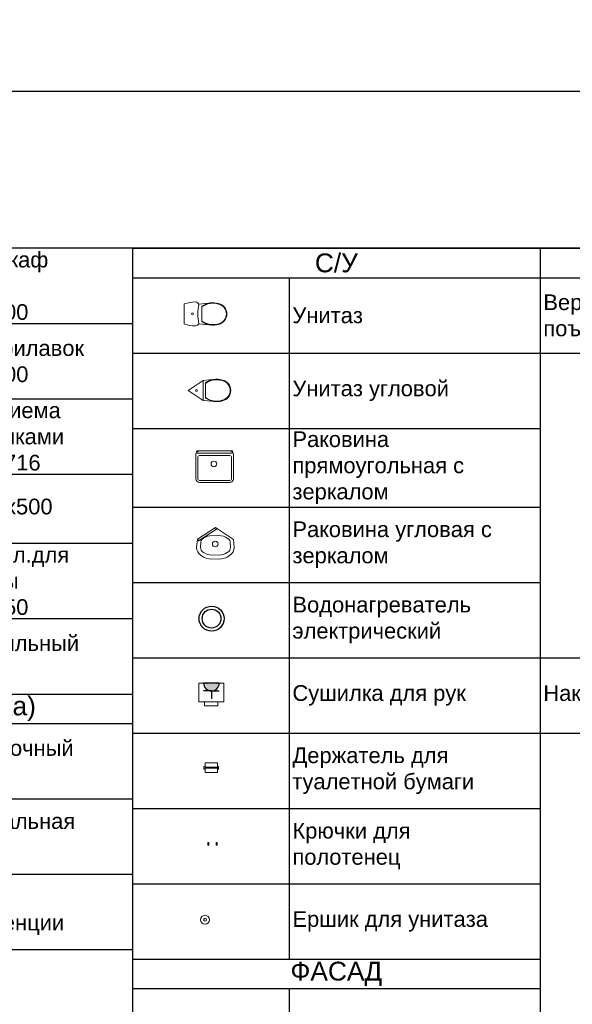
# Model space of a CAD drawing. Header units: millimetres. Extents: x -692150 to 2662533, y -92609 to 65084.
# Tile 78 of 256: x -48302 to -39493, y -39498 to -23815. Entities that reach past the tile are written whole.
import ezdxf
from ezdxf import colors
from ezdxf.entities.mleader import LeaderData, LeaderLine
from ezdxf.math import Vec2, Vec3

# ---------------------------------------------------------------- set-up
doc = ezdxf.new("R2010")
doc.units = ezdxf.units.MM
doc.linetypes.add('HIDDENX2', pattern=[19.05, 12.7, -6.35])
doc.layers.get('Defpoints').update_dxf_attribs({"color": 30})
doc.layers.add('09_АР_Мебель', color=7, linetype='Continuous', lineweight=9, true_color=0x000000)
doc.layers.add('1. ПОДЛОЖКА', color=7, linetype='Continuous', lineweight=0, true_color=0x9b9292)
doc.layers.add('20_АР_Сантехника', color=250, linetype='Continuous', lineweight=0)
doc.layers.add('ВК', color=7, linetype='Continuous')
doc.layers.add('ЭОМ', color=7, linetype='Continuous')
doc.styles.add('_ТЕКСТОВЫЙ', font='arial.ttf', dxfattribs={"width": 0.8})
doc.styles.add('HVAC_AEP', font='arial.ttf')

# ---------------------------------------------------------------- blocks, each defined once
blk = doc.blocks.new('*T221')
at = {"color": 0, "linetype": 'ByBlock', "lineweight": 9, "transparency": 16777216}
blk.add_line((0, 0), (6500, 0), dxfattribs=at)
at = {"color": 0, "linetype": 'ByBlock', "lineweight": -2, "transparency": 16777216}
for p, q in [((0, 0), (0, -7100)), ((2500, 0), (2500, -7100)), ((6500, 0), (6500, -7100)), ((0, -1200), (6500, -1200)), ((0, -2400), (6500, -2400)), ((0, -3600), (6500, -3600)), ((0, -4700), (6500, -4700)), ((0, -5900), (6500, -5900)), ((0, -7100), (6500, -7100))]:
    blk.add_line(p, q, dxfattribs=at)
at = {"color": 0, "transparency": 16777216, "char_height": 250, "width": 3900, "attachment_point": 4, "style": 'HVAC_AEP'}
for s, insert in [('Аптечный шкаф^Jвитрина^J800х300х2200', (2550, -600)), ('Кассовый прилавок^J800х500х2200', (2550, -1800)), ('Стол для приема^Jтовара с полками^J1000х600х1716', (2550, -3000)), ('Поддон 500х500', (2550, -4150)), ('Шкаф металл.для^Jспец.одежды^J300х500х1850', (2550, -5300)), ('Ларь морозильный^J565х545', (2550, -6500))]:
    blk.add_mtext(s, dxfattribs=dict(at, insert=insert))
blk = doc.blocks.new('*T222')
at = {"color": 0, "linetype": 'ByBlock', "lineweight": -2, "transparency": 16777216}
for p, q in [((0, 0), (6500, 0)), ((0, 0), (0, -7670)), ((6500, 0), (6500, -7670)), ((0, -470), (6500, -470)), ((2500, -470), (2500, -7670)), ((0, -1670), (6500, -1670)), ((0, -2870), (6500, -2870)), ((0, -4070), (6500, -4070)), ((0, -5270), (6500, -5270)), ((0, -6470), (6500, -6470)), ((0, -7670), (6500, -7670))]:
    blk.add_line(p, q, dxfattribs=at)
at = {"color": 0, "lineweight": 15, "transparency": 16777216, "style": 'HVAC_AEP'}
for s, insert, char_height, width, attachment_point in [('БЭК (сортировка)', (3250, -235), 300, 6497, 5), ('Стол упаковочный^J1200', (2550, -1070), 250, 3900, 4), ('Штемпелевальная^Jтумба', (2550, -2270), 250, 3900, 4), ('Клеть для^Jкорреспонденции', (2550, -3470), 250, 3900, 4), ('Весы', (2550, -4670), 250, 3900, 4), ('Тележка', (2550, -5870), 250, 3900, 4), ('Коммутационный^Jшкаф навесной^J600х600мм', (2550, -7070), 250, 3900, 4)]:
    blk.add_mtext(s, dxfattribs=dict(at, insert=insert, char_height=char_height, width=width, attachment_point=attachment_point))
blk = doc.blocks.new('*T224')
at = {"color": 0, "linetype": 'ByBlock', "lineweight": -2, "transparency": 16777216}
for p, q in [((0, 0), (6500, 0)), ((0, 0), (0, -11322)), ((6500, 0), (6500, -11322)), ((0, -470), (6500, -470)), ((2500, -470), (2500, -11322)), ((0, -1670), (6500, -1670)), ((0, -2870), (6500, -2870)), ((0, -4122), (6500, -4122)), ((0, -5322), (6500, -5322)), ((0, -6522), (6500, -6522)), ((0, -7722), (6500, -7722)), ((0, -8922), (6500, -8922)), ((0, -10122), (6500, -10122)), ((0, -11322), (6500, -11322))]:
    blk.add_line(p, q, dxfattribs=at)
at = {"color": 0, "lineweight": 15, "transparency": 16777216, "style": 'HVAC_AEP'}
for s, insert, char_height, width, attachment_point in [('С/У', (3250, -235), 300, 6497, 5), ('Унитаз', (2550, -1070), 250, 3900, 4), ('Унитаз угловой', (2550, -2270), 250, 3900, 4), ('Раковина прямоугольная с зеркалом', (2550, -3496), 250, 3900, 4), ('Раковина угловая с зеркалом', (2550, -4722), 250, 3900, 4), ('Водонагреватель^Jэлектрический', (2550, -5922), 250, 3900, 4), ('Сушилка для рук', (2550, -7122), 250, 3900, 4), ('Держатель для^Jтуалетной бумаги', (2550, -8322), 250, 3900, 4), ('Крючки для^Jполотенец', (2550, -9522), 250, 3900, 4), ('Ершик для унитаза', (2550, -10722), 250, 3900, 4)]:
    blk.add_mtext(s, dxfattribs=dict(at, insert=insert, char_height=char_height, width=width, attachment_point=attachment_point))
blk = doc.blocks.new('A$C31D87A00')
at = {"layer": '1. ПОДЛОЖКА', "flags": 128}
for points in [[(0, -159), (0, 159, -0.088516), (179, 190, -0.216396), (231, 156), (443, 178)], [(0, 159), (0, -159, 0.088516), (179, -190, 0.236942), (231, -156), (443, -178)], [(280, 122), (280, -122, 0.234943), (548, -166, 0.79706), (548, 165, 0.235162), (280, 122, 0.760119)], [(231, 156, 0.100176), (231, -156, -2.834723)]]:
    blk.add_lwpolyline(points, format="xyb", dxfattribs=at)
blk.add_lwpolyline([(280, 112), (280, -113, 0.238364), (546, -158, 0.798234), (546, 157, 0.238588)], format="xyb", close=True, dxfattribs=at)
at = {"layer": '1. ПОДЛОЖКА'}
blk.add_circle((132, 0), 15, dxfattribs=at)
at = {"layer": '20_АР_Сантехника', "flags": 128}
for points in [[(0, -159), (0, 159, -0.088516), (179, 190, -0.216396), (231, 156), (443, 178)], [(0, 159), (0, -159, 0.088516), (179, -190, 0.236942), (231, -156), (443, -178)], [(280, 122), (280, -122, 0.234943), (548, -166, 0.79706), (548, 165, 0.235162), (280, 122, 0.760119)], [(231, 156, 0.100176), (231, -156, -2.834723)]]:
    blk.add_lwpolyline(points, format="xyb", dxfattribs=at)
blk.add_lwpolyline([(280, 112), (280, -113, 0.238364), (546, -158, 0.798234), (546, 157, 0.238588)], format="xyb", close=True, dxfattribs=at)
at = {"layer": '20_АР_Сантехника'}
blk.add_circle((132, 0), 15, dxfattribs=at)
blk = doc.blocks.new('A$C13E67AF4')
at = {"layer": '1. ПОДЛОЖКА', "flags": 128}
for points in [[(240, 160), (0, 0), (240, -160)], [(240, 160), (443, 178)], [(240, -160), (240, 160)], [(240, -160), (443, -178)]]:
    blk.add_lwpolyline(points, dxfattribs=at)
blk.add_lwpolyline([(280, 122), (280, -122, 0.234943), (548, -166, 0.79706), (548, 165, 0.235162), (280, 122, 0.760119)], format="xyb", dxfattribs=at)
blk.add_lwpolyline([(280, 112), (280, -113, 0.238364), (546, -158, 0.798234), (546, 157, 0.238588)], format="xyb", close=True, dxfattribs=at)
at = {"layer": '1. ПОДЛОЖКА'}
blk.add_circle((132, 0), 15, dxfattribs=at)
at = {"layer": '20_АР_Сантехника', "flags": 128}
for points in [[(240, 160), (0, 0), (240, -160)], [(240, 160), (443, 178)], [(240, -160), (240, 160)], [(240, -160), (443, -178)]]:
    blk.add_lwpolyline(points, dxfattribs=at)
blk.add_lwpolyline([(280, 122), (280, -122, 0.234943), (548, -166, 0.79706), (548, 165, 0.235162), (280, 122, 0.760119)], format="xyb", dxfattribs=at)
blk.add_lwpolyline([(280, 112), (280, -113, 0.238364), (546, -158, 0.798234), (546, 157, 0.238588)], format="xyb", close=True, dxfattribs=at)
at = {"layer": '20_АР_Сантехника'}
blk.add_circle((132, 0), 15, dxfattribs=at)
blk = doc.blocks.new('A$C62AB405E')
at = {"layer": '1. ПОДЛОЖКА', "flags": 128}
for points in [[(-240, 0), (240, 0, -0.414214), (300, -60), (300, -440, -0.414214), (240, -500), (-240, -500, -0.414214), (-300, -440), (-300, -60, -0.414214)], [(-240, -73), (240, -73, -0.414214), (270, -103), (270, -440, -0.414214), (240, -470), (-240, -470, -0.414214), (-270, -440), (-270, -103, -0.414214)], [(35, -207, -0.967996), (-58, -207, -0.967996)]]:
    blk.add_lwpolyline(points, format="xyb", close=True, dxfattribs=at)
blk.add_lwpolyline([(-284, 0), (284, 0), (284, -38), (-284, -38)], close=True, dxfattribs=at)
at = {"layer": '20_АР_Сантехника', "flags": 128}
for points in [[(-240, 0), (240, 0, -0.414214), (300, -60), (300, -440, -0.414214), (240, -500), (-240, -500, -0.414214), (-300, -440), (-300, -60, -0.414214)], [(-240, -73), (240, -73, -0.414214), (270, -103), (270, -440, -0.414214), (240, -470), (-240, -470, -0.414214), (-270, -440), (-270, -103, -0.414214)], [(35, -207, -0.967996), (-58, -207, -0.967996)]]:
    blk.add_lwpolyline(points, format="xyb", close=True, dxfattribs=at)
blk.add_lwpolyline([(-284, 0), (284, 0), (284, -38), (-284, -38)], close=True, dxfattribs=at)
blk = doc.blocks.new('A$C0FE146CA')
at = {"layer": '1. ПОДЛОЖКА', "flags": 128}
for points in [[(0, 0), (-289, -185)], [(-289, -185), (0, 0)], [(0, 0), (287, -187)], [(16, -25), (0, 0)], [(-273, -210), (16, -25)], [(-227, -114), (-227, -114)], [(222, -114), (222, -114)], [(-289, -185), (-302, -316), (-298, -352), (-283, -386), (-260, -418), (-229, -446), (-191, -469), (-148, -486), (-101, -496), (48, -500), (96, -496), (143, -486), (187, -469), (224, -446), (256, -418), (279, -386), (293, -352), (298, -316), (287, -187)], [(-273, -210), (-289, -185)], [(187, -469), (143, -486)], [(224, -446), (187, -469)]]:
    blk.add_lwpolyline(points, dxfattribs=at)
blk.add_lwpolyline([(187, -167), (158, -151), (124, -138), (87, -130), (47, -127), (-92, -130), (-129, -138), (-163, -151), (-191, -167), (-214, -186), (-229, -207), (-237, -226), (-241, -314), (-238, -337), (-229, -357), (-214, -378), (-191, -397), (-163, -413), (-129, -426), (-92, -434), (47, -437), (87, -434), (124, -426), (158, -413), (187, -397), (209, -378), (225, -357), (234, -336), (237, -314), (233, -226), (225, -207), (209, -186)], close=True, dxfattribs=at)
blk.add_lwpolyline([(41, -261, -0.967996), (-51, -261, -0.967996)], format="xyb", close=True, dxfattribs=at)
at = {"layer": '20_АР_Сантехника', "flags": 128}
for points in [[(0, 0), (-289, -185)], [(-289, -185), (0, 0)], [(0, 0), (287, -187)], [(16, -25), (0, 0)], [(-273, -210), (16, -25)], [(-227, -114), (-227, -114)], [(222, -114), (222, -114)], [(-289, -185), (-302, -316), (-298, -352), (-283, -386), (-260, -418), (-229, -446), (-191, -469), (-148, -486), (-101, -496), (48, -500), (96, -496), (143, -486), (187, -469), (224, -446), (256, -418), (279, -386), (293, -352), (298, -316), (287, -187)], [(-273, -210), (-289, -185)], [(187, -469), (143, -486)], [(224, -446), (187, -469)]]:
    blk.add_lwpolyline(points, dxfattribs=at)
blk.add_lwpolyline([(187, -167), (158, -151), (124, -138), (87, -130), (47, -127), (-92, -130), (-129, -138), (-163, -151), (-191, -167), (-214, -186), (-229, -207), (-237, -226), (-241, -314), (-238, -337), (-229, -357), (-214, -378), (-191, -397), (-163, -413), (-129, -426), (-92, -434), (47, -437), (87, -434), (124, -426), (158, -413), (187, -397), (209, -378), (225, -357), (234, -336), (237, -314), (233, -226), (225, -207), (209, -186)], close=True, dxfattribs=at)
blk.add_lwpolyline([(41, -261, -0.967996), (-51, -261, -0.967996)], format="xyb", close=True, dxfattribs=at)
blk = doc.blocks.new('A$C436D765E')
at = {"layer": '09_АР_Мебель', "lineweight": 0}
for radius in [200, 150]:
    blk.add_circle((0, 0), radius, dxfattribs=at)
at = {"layer": '1. ПОДЛОЖКА'}
for radius in [200, 150]:
    blk.add_circle((0, 0), radius, dxfattribs=at)
at = {"layer": 'ВК', "color": 162, "lineweight": 30, "true_color": 0x002eb8}
for radius in [200, 150]:
    blk.add_circle((0, 0), radius, dxfattribs=at)
blk = doc.blocks.new('A$C393234FD')
at = {"layer": '09_АР_Мебель'}
for radius in [70, 23.1]:
    blk.add_circle((0, 0), radius, dxfattribs=at)
at = {"layer": '1. ПОДЛОЖКА'}
for radius in [70, 23.1]:
    blk.add_circle((0, 0), radius, dxfattribs=at)
blk = doc.blocks.new('A$C409F62D7')
at = {"layer": 'ЭОМ', "linetype": 'Continuous'}
h = blk.add_hatch(color=5, dxfattribs=at)
edge = h.paths.add_edge_path()
edge.add_line((-250, 0), (-125, 0))
edge.add_line((-125, 0), (-125, 125))
edge.add_arc((-125, 0), 125, 90, 180)
edge = h.paths.add_edge_path()
edge.add_arc((-125, 0), 125, 360, 450)
edge.add_line((-125, 125), (-125, 0))
edge.add_line((-125, 0), (0, 0))
at = {"layer": 'ЭОМ', "color": 5, "linetype": 'Continuous'}
for p, q in [((-125, 125), (-125, 250)), ((-125, 125), (-250, 125)), ((-250, 0), (0, 0)), ((-125, 125), (0, 125))]:
    blk.add_line(p, q, dxfattribs=at)
blk.add_arc((-125, 0), 125, 0, 180, dxfattribs=at)
for p in [(-200, 0), (-50, 0)]:
    blk.add_point(p, dxfattribs=at)
blk = doc.blocks.new('A$C78871F88')
at = {"layer": '1. ПОДЛОЖКА'}
for points in [[(0, 0), (-401, 0), (-401, 300), (0, 300)], [(-308, -64), (-100, -64), (-100, 0), (-308, 0)]]:
    blk.add_lwpolyline(points, close=True, dxfattribs=at)
at = {"layer": '20_АР_Сантехника', "flags": 128}
for points in [[(-401, 300), (0, 300), (0, 0), (-401, 0)], [(-308, 0), (-100, 0), (-100, -64), (-308, -64)]]:
    blk.add_lwpolyline(points, close=True, dxfattribs=at)
at = {"layer": 'ЭОМ', "lineweight": 15, "rotation": 180}
blk.add_blockref('A$C409F62D7', (-325, 300), dxfattribs=at)
blk = doc.blocks.new('A$C0C935C89')
at = {"layer": '1. ПОДЛОЖКА'}
for points in [[(0, -150), (-200, -150), (-200, 0), (0, 0)], [(-217, -58), (-200, -58), (-200, -99), (-217, -99)], [(0, -69), (-200, -69), (-200, -82), (0, -82)], [(16, -99), (0, -99), (0, -54), (16, -54)]]:
    blk.add_lwpolyline(points, close=True, dxfattribs=at)
at = {"layer": '20_АР_Сантехника', "flags": 128}
for points in [[(-200, 0), (0, 0), (0, -150), (-200, -150)], [(-200, -58), (-217, -58), (-217, -99), (-200, -99)], [(16, -54), (0, -54), (0, -96), (16, -96)]]:
    blk.add_lwpolyline(points, close=True, dxfattribs=at)
for points in [[(0, -69), (-200, -69)], [(0, -82), (-200, -82)]]:
    blk.add_lwpolyline(points, dxfattribs=at)
blk = doc.blocks.new('A$C430C167F')
at = {"layer": '1. ПОДЛОЖКА'}
for points in [[(16, 0), (0, 0), (0, -42), (16, -42)], [(136, -42), (152, -42), (152, 0), (136, 0)]]:
    blk.add_lwpolyline(points, close=True, dxfattribs=at)
at = {"layer": '20_АР_Сантехника', "flags": 128}
for points in [[(16, 0), (0, 0), (0, -42), (16, -42)], [(152, 0), (136, 0), (136, -42), (152, -42)]]:
    blk.add_lwpolyline(points, close=True, dxfattribs=at)
blk = doc.blocks.new('*T229')
at = {"color": 0, "linetype": 'ByBlock', "lineweight": -2, "transparency": 16777216}
for p, q in [((0, 0), (5089, 0)), ((0, 0), (0, -24763)), ((5089, 0), (5089, -24763)), ((0, -470), (5089, -470)), ((0, -1670), (5089, -1670)), ((0, -6522), (5089, -6522)), ((0, -7722), (5089, -7722)), ((0, -14975), (5089, -14975)), ((0, -16175), (5089, -16175)), ((0, -23563), (5089, -23563)), ((0, -24763), (5089, -24763))]:
    blk.add_line(p, q, dxfattribs=at)
at = {"color": 0, "lineweight": 15, "transparency": 16777216, "style": 'HVAC_AEP'}
for s, insert, char_height, width, attachment_point in [('Пандусы', (2545, -235), 350, 5086.26, 5), ('Вертикальный^Jпоъемник', (50, -1070), 250, 4989.26, 4), ('Наклонный подъемник ', (50, -7122), 250, 4989.26, 4), ('Пандус с площадкой', (50, -15575), 250, 4989.26, 4)]:
    blk.add_mtext(s, dxfattribs=dict(at, insert=insert, char_height=char_height, width=width, attachment_point=attachment_point))
blk = doc.blocks.new('*T235')
at = {"color": 0, "linetype": 'ByBlock', "lineweight": -2, "transparency": 16777216}
for p, q in [((0, 0), (6500, 0)), ((0, 0), (0, -13160)), ((6500, 0), (6500, -13160)), ((0, -470), (6500, -470)), ((2500, -470), (2500, -13160)), ((0, -1670), (6500, -1670)), ((0, -4106), (6500, -4106)), ((0, -6559), (6500, -6559)), ((0, -9073), (6500, -9073)), ((0, -10313), (6500, -10313)), ((0, -11582), (6500, -11582)), ((0, -13160), (6500, -13160))]:
    blk.add_line(p, q, dxfattribs=at)
at = {"color": 0, "lineweight": 15, "transparency": 16777216, "style": 'HVAC_AEP'}
for s, insert, char_height, width, attachment_point in [('ФАСАД', (3250, -235), 300, 6497, 5), ('Уличная урна', (2550, -1070), 250, 3900, 4), ('Парковка 3 велосипеда ', (2550, -2888), 250, 3900, 4), ('Парковка 2 велосипеда ', (2550, -5333), 250, 3900, 4), ('Тактильная плитка^J500х500х5мм^J(высота тактильных^Jрифов 5 мм)^JЦвет: Желтый', (2550, -7816), 250, 3900, 4), ('Почтовый ящик^JУличный', (2550, -9693), 250, 3900, 4), ('Решетка грязесборная в тамбур', (2550, -10948), 250, 3900, 4), ('Решетка грязесборная^Jплощадка перед входом', (2550, -12371), 250, 3900, 4)]:
    blk.add_mtext(s, dxfattribs=dict(at, insert=insert, char_height=char_height, width=width, attachment_point=attachment_point))
blk = doc.blocks.new('_Dot')
at = {"color": 0, "linetype": 'ByBlock', "lineweight": -2}
blk.add_line((-0.5, 0), (-1, 0), dxfattribs=at)
at = {"color": 0, "linetype": 'ByBlock', "const_width": 0.5}
blk.add_lwpolyline([(-0.25, 0, 1), (0.25, 0, 1)], format="xyb", close=True, dxfattribs=at)

msp = doc.modelspace()

# ---------------------------------------------------------------- linework, layer by layer
at = {"layer": 'Defpoints', "color": 1}
msp.add_lwpolyline([(-158394.8, -24951.8), (39622.9, -24951.8), (39622.9, -57789.5), (-158394.8, -57789.5)], close=True, dxfattribs=at)
at = {"layer": 'Defpoints'}
msp.add_lwpolyline([(39622.9, -27455.1), (-153407.1, -27455.1)], dxfattribs=at)

# ---------------------------------------------------------------- block references
for name, p in [('*T221', (-53004.5, -27455.1)), ('*T224', (-46504.5, -27455.1)), ('*T229', (-40004.5, -27455.1)), ('A$C0FE146CA', (-45179.2, -31905.2)), ('A$C436D765E', (-45243.5, -33354.8)), ('A$C78871F88', (-45045.8, -34681.8)), ('*T222', (-53004.5, -34555.1)), ('A$C0C935C89', (-45147.2, -35653.6)), ('A$C430C167F', (-45305.4, -36918.9)), ('*T235', (-46504.5, -38777.5))]:
    msp.add_blockref(name, p)
at = {"lineweight": 15}
for name, p in [('A$C31D87A00', (-45678.5, -28501.2)), ('A$C13E67AF4', (-45618.3, -29719.3)), ('A$C62AB405E', (-45194.5, -30683.7))]:
    msp.add_blockref(name, p, dxfattribs=at)
at = {"color": 162, "lineweight": 30, "true_color": 0x002eb8}
msp.add_blockref('A$C393234FD', (-45347.7, -38150.3), dxfattribs=at)

# ---------------------------------------------------------------- leaders
at = {"color": 162, "linetype": 'HIDDENX2', "lineweight": 30, "ltscale": 15, "true_color": 0x002eb8}
ml = msp.add_multileader_mtext('Standard', dxfattribs=at)
ml.set_content('\\pxi-3,l4,t4;Модуль Тип 1.1', color=(0, 46, 184), style='_ТЕКСТОВЫЙ')
ml.set_leader_properties(lineweight=0)
ml.set_arrow_properties(name='DOT')
ml.build(insert=Vec2(0, 0))
ml.multileader.update_dxf_attribs({"text_left_attachment_type": 6, "text_right_attachment_type": 6, "dogleg_length": 0.36, "arrow_head_size": 50, "scale": 100})
ctx = ml.context
ctx.base_point, ctx.scale, ctx.char_height, ctx.arrow_head_size, ctx.landing_gap_size, ctx.plane_origin = Vec3(65996.7, -36931.4), 100, 250, 50, 100, Vec3(52171.1, -31780.7)
ctx.left_attachment, ctx.right_attachment, ctx.text_align_type, ctx.attachment_type = 6, 6, 1, 2
notes = []
notes.append((ctx, [(0, (0, 0, 0), (0, 0), (1, 0), 1, [])]))
ctx.mtext.insert, ctx.mtext.width, ctx.mtext.defined_height, ctx.mtext.alignment, ctx.mtext.flow_direction = Vec3(67071.2, -36607.9), 6846.369, 600.4, 2, 5
ml = msp.add_multileader_mtext('Standard', dxfattribs=at)
ml.set_content('\\pxi-3,l4,t4;Модуль Тип 1.2', color=(0, 46, 184), style='_ТЕКСТОВЫЙ')
ml.set_leader_properties(lineweight=0)
ml.set_arrow_properties(name='DOT')
ml.build(insert=Vec2(0, 0))
ml.multileader.update_dxf_attribs({"text_left_attachment_type": 6, "text_right_attachment_type": 6, "dogleg_length": 0.36, "arrow_head_size": 50, "scale": 100})
ctx = ml.context
ctx.base_point, ctx.scale, ctx.char_height, ctx.arrow_head_size, ctx.landing_gap_size, ctx.plane_origin = Vec3(65992.3, -39013.3), 100, 250, 50, 100, Vec3(52166.7, -33862.6)
ctx.left_attachment, ctx.right_attachment, ctx.text_align_type, ctx.attachment_type = 6, 6, 1, 2
notes.append((ctx, [(0, (0, 0, 0), (0, 0), (1, 0), 1, [])]))
ctx.mtext.insert, ctx.mtext.width, ctx.mtext.defined_height, ctx.mtext.alignment, ctx.mtext.flow_direction = Vec3(67085.1, -38689.8), 6846.369, 600.4, 2, 5
for ctx, leaders in notes:
    for number, flags, end, landing, length, lines in leaders:
        leader = LeaderData()
        leader.index, (leader.has_last_leader_line, leader.has_dogleg_vector, leader.attachment_direction) = number, flags
        leader.last_leader_point, leader.dogleg_vector, leader.dogleg_length = Vec3(end), Vec3(landing), length
        for number, points, colour, breaks in lines:
            line = LeaderLine()
            line.index, line.vertices, line.color, line.breaks = number, Vec3.list(points), colors.encode_raw_color(colour), breaks
            leader.lines.append(line)
        ctx.leaders.append(leader)

doc.saveas('drawing.dxf')
